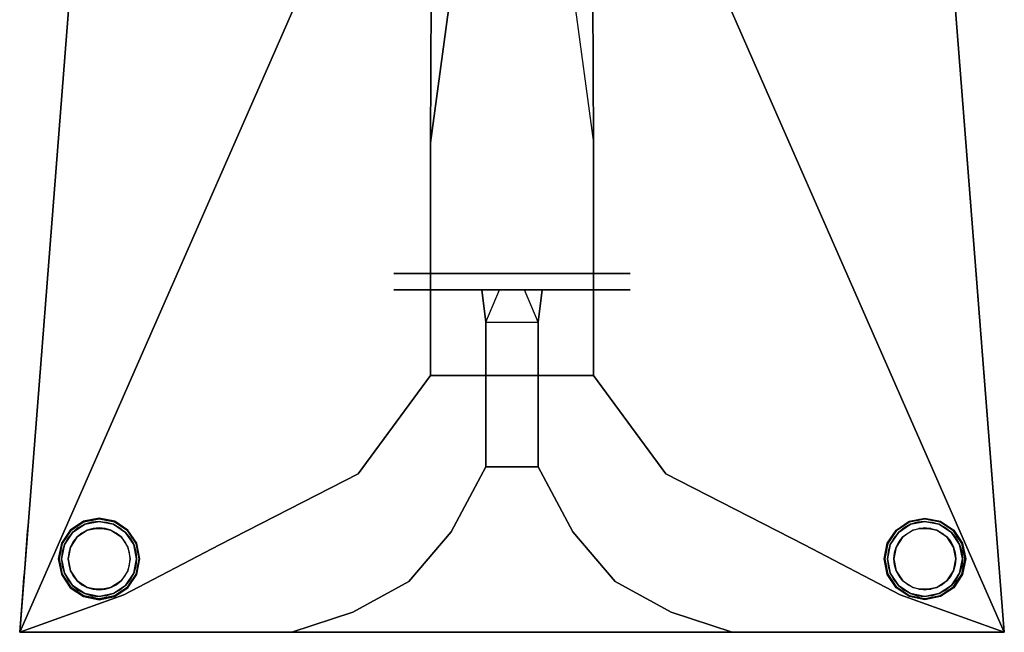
# Model space of a CAD drawing. Header units: millimetres. Extents: x -302 to 302, y -1875 to 376.
# Tile 1 of 6: x -302 to 302, y -375 to 1. Entities that reach past the tile are written whole.
import ezdxf

# ---------------------------------------------------------------- set-up
doc = ezdxf.new("R2010")
doc.units = ezdxf.units.MM
doc.layers.add('KF_T9_SPEAKDETAIL', color=250, linetype='Continuous')
doc.layers.add('KF_T9_SPEAKERS', color=253, linetype='Continuous')

# ---------------------------------------------------------------- blocks, each defined once
blk = doc.blocks.new('GLIDER1')
at = {"color": 250}
for points, invisible_edges in [([(-22.65, -4.88, -9.38), (-23.1, 0, -9.57), (-25, 0), (-24.52, -4.88)], 5), ([(-24.52, -4.88), (-25, 0), (-23.1, 0, 9.57), (-22.65, -4.88, 9.38)], 5), ([(-22.65, -4.88, 9.38), (-23.1, 0, 9.57), (-17.68, 0, 17.68), (-17.34, -4.88, 17.34)], 5), ([(-17.34, -4.88, -17.34), (-17.68, 0, -17.68), (-23.1, 0, -9.57), (-22.65, -4.88, -9.38)], 5), ([(-17.34, -4.88, 17.34), (-17.68, 0, 17.68), (-9.57, 0, 23.1), (-9.38, -4.88, 22.65)], 5), ([(-9.38, -4.88, -22.65), (-9.57, 0, -23.1), (-17.68, 0, -17.68), (-17.34, -4.88, -17.34)], 5), ([(-9.38, -4.88, 22.65), (-9.57, 0, 23.1), (0, 0, 25), (0, -4.88, 24.52)], 5), ([(0, -4.88, -24.52), (0, 0, -25), (-9.57, 0, -23.1), (-9.38, -4.88, -22.65)], 5), ([(9.38, -4.88, -22.65), (9.57, 0, -23.1), (0, 0, -25), (0, -4.88, -24.52)], 5), ([(0, -4.88, 24.52), (0, 0, 25), (9.57, 0, 23.1), (9.38, -4.88, 22.65)], 5), ([(17.34, -4.88, -17.34), (17.68, 0, -17.68), (9.57, 0, -23.1), (9.38, -4.88, -22.65)], 5), ([(9.38, -4.88, 22.65), (9.57, 0, 23.1), (17.68, 0, 17.68), (17.34, -4.88, 17.34)], 5), ([(22.65, -4.88, -9.38), (23.1, 0, -9.57), (17.68, 0, -17.68), (17.34, -4.88, -17.34)], 5), ([(17.34, -4.88, 17.34), (17.68, 0, 17.68), (23.1, 0, 9.57), (22.65, -4.88, 9.38)], 5), ([(24.52, -4.88), (25, 0), (23.1, 0, -9.57), (22.65, -4.88, -9.38)], 5), ([(22.65, -4.88, 9.38), (23.1, 0, 9.57), (25, 0), (24.52, -4.88)], 5), ([(-21.25, -10.05, -8.8), (-22.65, -4.88, -9.38), (-24.52, -4.88), (-23, -10.05)], 5), ([(-23, -10.05), (-24.52, -4.88), (-22.65, -4.88, 9.38), (-21.25, -10.05, 8.8)], 5), ([(-21.25, -10.05, 8.8), (-22.65, -4.88, 9.38), (-17.34, -4.88, 17.34), (-16.26, -10.05, 16.26)], 5), ([(-16.26, -10.05, -16.26), (-17.34, -4.88, -17.34), (-22.65, -4.88, -9.38), (-21.25, -10.05, -8.8)], 5), ([(-16.26, -10.05, 16.26), (-17.34, -4.88, 17.34), (-9.38, -4.88, 22.65), (-8.8, -10.05, 21.25)], 5), ([(-8.8, -10.05, -21.25), (-9.38, -4.88, -22.65), (-17.34, -4.88, -17.34), (-16.26, -10.05, -16.26)], 5), ([(0, -10.05, -23), (0, -4.88, -24.52), (-9.38, -4.88, -22.65), (-8.8, -10.05, -21.25)], 5), ([(-8.8, -10.05, 21.25), (-9.38, -4.88, 22.65), (0, -4.88, 24.52), (0, -10.05, 23)], 5), ([(8.8, -10.05, -21.25), (9.38, -4.88, -22.65), (0, -4.88, -24.52), (0, -10.05, -23)], 5), ([(0, -10.05, 23), (0, -4.88, 24.52), (9.38, -4.88, 22.65), (8.8, -10.05, 21.25)], 5), ([(16.26, -10.05, -16.26), (17.34, -4.88, -17.34), (9.38, -4.88, -22.65), (8.8, -10.05, -21.25)], 5), ([(8.8, -10.05, 21.25), (9.38, -4.88, 22.65), (17.34, -4.88, 17.34), (16.26, -10.05, 16.26)], 5), ([(16.26, -10.05, 16.26), (17.34, -4.88, 17.34), (22.65, -4.88, 9.38), (21.25, -10.05, 8.8)], 5), ([(21.25, -10.05, -8.8), (22.65, -4.88, -9.38), (17.34, -4.88, -17.34), (16.26, -10.05, -16.26)], 5), ([(23, -10.05), (24.52, -4.88), (22.65, -4.88, -9.38), (21.25, -10.05, -8.8)], 5), ([(21.25, -10.05, 8.8), (22.65, -4.88, 9.38), (24.52, -4.88), (23, -10.05)], 5), ([(-17.55, -14.05, -7.27), (-21.25, -10.05, -8.8), (-23, -10.05), (-19, -14.05)], 5), ([(-19, -14.05), (-23, -10.05), (-21.25, -10.05, 8.8), (-17.55, -14.05, 7.27)], 5), ([(-13.44, -14.05, -13.44), (-16.26, -10.05, -16.26), (-21.25, -10.05, -8.8), (-17.55, -14.05, -7.27)], 5), ([(-17.55, -14.05, 7.27), (-21.25, -10.05, 8.8), (-16.26, -10.05, 16.26), (-13.44, -14.05, 13.44)], 5), ([(-7.27, -14.05, -17.55), (-8.8, -10.05, -21.25), (-16.26, -10.05, -16.26), (-13.44, -14.05, -13.44)], 5), ([(-13.44, -14.05, 13.44), (-16.26, -10.05, 16.26), (-8.8, -10.05, 21.25), (-7.27, -14.05, 17.55)], 5), ([(0, -14.05, -19), (0, -10.05, -23), (-8.8, -10.05, -21.25), (-7.27, -14.05, -17.55)], 5), ([(-7.27, -14.05, 17.55), (-8.8, -10.05, 21.25), (0, -10.05, 23), (0, -14.05, 19)], 5), ([(7.27, -14.05, -17.55), (8.8, -10.05, -21.25), (0, -10.05, -23), (0, -14.05, -19)], 5), ([(0, -14.05, 19), (0, -10.05, 23), (8.8, -10.05, 21.25), (7.27, -14.05, 17.55)], 5), ([(13.44, -14.05, -13.44), (16.26, -10.05, -16.26), (8.8, -10.05, -21.25), (7.27, -14.05, -17.55)], 5), ([(7.27, -14.05, 17.55), (8.8, -10.05, 21.25), (16.26, -10.05, 16.26), (13.44, -14.05, 13.44)], 5), ([(17.55, -14.05, -7.27), (21.25, -10.05, -8.8), (16.26, -10.05, -16.26), (13.44, -14.05, -13.44)], 5), ([(13.44, -14.05, 13.44), (16.26, -10.05, 16.26), (21.25, -10.05, 8.8), (17.55, -14.05, 7.27)], 5), ([(19, -14.05), (23, -10.05), (21.25, -10.05, -8.8), (17.55, -14.05, -7.27)], 5), ([(17.55, -14.05, 7.27), (21.25, -10.05, 8.8), (23, -10.05), (19, -14.05)], 5), ([(-19, -14.05), (-17.55, -14.05, -7.27), (-14.25, -14.05), (-19, -14.05)], 14), ([(-19, -14.05), (-17.55, -14.05, 7.27), (-14.25, -14.05), (-19, -14.05)], 14), ([(-17.55, -14.05, -7.27), (-13.44, -14.05, -13.44), (-9.5, -14.05), (-14.25, -14.05)], 14), ([(-17.55, -14.05, 7.27), (-13.44, -14.05, 13.44), (-9.5, -14.05), (-14.25, -14.05)], 14), ([(-13.44, -14.05, -13.44), (-7.27, -14.05, -17.55), (-4.75, -14.05), (-9.5, -14.05)], 14), ([(-13.44, -14.05, 13.44), (-7.27, -14.05, 17.55), (-4.75, -14.05), (-9.5, -14.05)], 14), ([(-7.27, -14.05, -17.55), (0, -14.05, -19), (0, -14.05), (-4.75, -14.05)], 14), ([(-7.27, -14.05, 17.55), (0, -14.05, 19), (0, -14.05), (-4.75, -14.05)], 14), ([(0, -14.05, -19), (7.27, -14.05, -17.55), (4.75, -14.05), (0, -14.05)], 14), ([(0, -14.05, 19), (7.27, -14.05, 17.55), (4.75, -14.05), (0, -14.05)], 14), ([(7.27, -14.05, -17.55), (13.44, -14.05, -13.44), (9.5, -14.05), (4.75, -14.05)], 14), ([(7.27, -14.05, 17.55), (13.44, -14.05, 13.44), (9.5, -14.05), (4.75, -14.05)], 14), ([(13.44, -14.05, -13.44), (17.55, -14.05, -7.27), (14.25, -14.05), (9.5, -14.05)], 14), ([(13.44, -14.05, 13.44), (17.55, -14.05, 7.27), (14.25, -14.05), (9.5, -14.05)], 14), ([(17.55, -14.05, -7.27), (19, -14.05), (19, -14.05), (14.25, -14.05)], 14), ([(17.55, -14.05, 7.27), (19, -14.05), (19, -14.05), (14.25, -14.05)], 14)]:
    blk.add_3dface(points, dxfattribs=dict(at, invisible_edges=invisible_edges))
blk = doc.blocks.new('Horn 3')
at = {"layer": 'KF_T9_SPEAKDETAIL'}
for points, invisible_edges in [([(0, -230), (37.42, -207.81, -12.3), (37.42, -22.19, -12.3), (0, 0)], 2), ([(0, 0), (37.42, -22.19, -12.3), (232.58, -22.19, -12.3), (270, 0)], 2), ([(270, 0), (232.58, -22.19, -12.3), (232.58, -207.81, -12.3), (270, -230)], 2), ([(37.42, -22.19, -12.3), (71.75, -44.5, -31.23), (198.25, -44.5, -31.23), (232.58, -22.19, -12.3)], 10), ([(37.42, -207.81, -12.3), (71.75, -185.5, -31.23), (71.75, -44.5, -31.23), (37.42, -22.19, -12.3)], 10), ([(198.25, -44.5, -31.23), (232.58, -22.19, -12.3), (232.58, -207.81, -12.3), (198.25, -185.5, -31.23)], 10), ([(71.75, -44.5, -31.23), (97.76, -65.11, -61.6), (172.24, -65.11, -61.6), (198.25, -44.5, -31.23)], 10), ([(71.75, -185.5, -31.23), (97.76, -164.89, -61.6), (97.76, -65.11, -61.6), (71.75, -44.5, -31.23)], 10), ([(107.26, -48.02, -210), (83.73, -63.73, -210), (120.86, -100.86, -210), (127.35, -96.52, -210)], 10), ([(107.26, -48.02, -220), (83.73, -63.73, -220), (120.86, -100.86, -220), (127.35, -96.52, -220)], 10), ([(107.26, -48.02, -210), (83.73, -63.73, -210), (83.73, -63.73, -220), (107.26, -48.02, -220)], 10), ([(135, -42.5, -210), (107.26, -48.02, -210), (127.35, -96.52, -210), (135, -95, -210)], 10), ([(135, -42.5, -220), (107.26, -48.02, -220), (127.35, -96.52, -220), (135, -95, -220)], 10), ([(135, -42.5, -210), (107.26, -48.02, -210), (107.26, -48.02, -220), (135, -42.5, -220)], 10), ([(162.74, -48.02, -210), (135, -42.5, -210), (135, -95, -210), (142.65, -96.52, -210)], 10), ([(162.74, -48.02, -220), (135, -42.5, -220), (135, -95, -220), (142.65, -96.52, -220)], 10), ([(162.74, -48.02, -210), (135, -42.5, -210), (135, -42.5, -220), (162.74, -48.02, -220)], 10), ([(186.27, -63.73, -210), (162.74, -48.02, -210), (142.65, -96.52, -210), (149.14, -100.86, -210)], 10), ([(186.27, -63.73, -220), (162.74, -48.02, -220), (142.65, -96.52, -220), (149.14, -100.86, -220)], 10), ([(186.27, -63.73, -210), (162.74, -48.02, -210), (162.74, -48.02, -220), (186.27, -63.73, -220)], 10), ([(198.25, -44.5, -31.23), (172.24, -65.11, -61.6), (172.24, -164.89, -61.6), (198.25, -185.5, -31.23)], 10), ([(83.73, -63.73, -210), (68.02, -87.26, -210), (116.52, -107.35, -210), (120.86, -100.86, -210)], 10), ([(83.73, -63.73, -220), (68.02, -87.26, -220), (116.52, -107.35, -220), (120.86, -100.86, -220)], 10), ([(83.73, -63.73, -210), (68.02, -87.26, -210), (68.02, -87.26, -220), (83.73, -63.73, -220)], 10), ([(97.76, -164.89, -61.6), (118.93, -141.2, -101.43), (118.93, -88.8, -101.43), (97.76, -65.11, -61.6)], 8), ([(97.76, -65.11, -61.6), (118.93, -88.8, -101.43), (151.07, -88.8, -101.43), (172.24, -65.11, -61.6)], 10), ([(201.98, -87.26, -210), (186.27, -63.73, -210), (149.14, -100.86, -210), (153.48, -107.35, -210)], 10), ([(201.98, -87.26, -220), (186.27, -63.73, -220), (149.14, -100.86, -220), (153.48, -107.35, -220)], 10), ([(172.24, -65.11, -61.6), (151.07, -88.8, -101.43), (151.07, -141.2, -101.43), (172.24, -164.89, -61.6)], 8), ([(201.98, -87.26, -210), (186.27, -63.73, -210), (186.27, -63.73, -220), (201.98, -87.26, -220)], 10), ([(68.02, -87.26, -210), (62.5, -115, -210), (115, -115, -210), (116.52, -107.35, -210)], 10), ([(68.02, -87.26, -220), (62.5, -115, -220), (115, -115, -220), (116.52, -107.35, -220)], 10), ([(68.02, -87.26, -210), (62.5, -115, -210), (62.5, -115, -220), (68.02, -87.26, -220)], 10), ([(118.93, -88.8, -190), (127.35, -96.52, -210), (116.52, -107.35, -210)], 10), ([(116.52, -122.65, -210), (118.93, -141.2, -190), (118.93, -88.8, -190), (116.52, -107.35, -210)], 10), ([(118.93, -88.8, -101.43), (118.93, -88.8, -145.26), (151.07, -88.8, -145.26), (151.07, -88.8, -101.43)], 2), ([(118.93, -88.8, -145.26), (118.93, -88.8, -190), (151.07, -88.8, -190), (151.07, -88.8, -145.26)], 10), ([(118.93, -88.8, -190), (151.07, -88.8, -190), (142.65, -96.52, -210), (127.35, -96.52, -210)], 10), ([(118.93, -141.2, -101.43), (118.93, -141.2, -145.26), (118.93, -88.8, -145.26), (118.93, -88.8, -101.43)], 2), ([(118.93, -141.2, -145.26), (118.93, -141.2, -190), (118.93, -88.8, -190), (118.93, -88.8, -145.26)], 10), ([(151.07, -88.8, -190), (142.65, -96.52, -210), (153.48, -107.35, -210)], 10), ([(151.07, -88.8, -101.43), (151.07, -88.8, -145.26), (151.07, -141.2, -145.26), (151.07, -141.2, -101.43)], 2), ([(151.07, -88.8, -145.26), (151.07, -88.8, -190), (151.07, -141.2, -190), (151.07, -141.2, -145.26)], 10), ([(153.48, -122.65, -210), (151.07, -141.2, -190), (151.07, -88.8, -190), (153.48, -107.35, -210)], 10), ([(207.5, -115, -210), (201.98, -87.26, -210), (153.48, -107.35, -210), (155, -115, -210)], 10), ([(207.5, -115, -220), (201.98, -87.26, -220), (153.48, -107.35, -220), (155, -115, -220)], 10), ([(207.5, -115, -210), (201.98, -87.26, -210), (201.98, -87.26, -220), (207.5, -115, -220)], 10), ([(127.35, -96.52, -210), (120.86, -100.86, -210), (120.86, -100.86, -220), (127.35, -96.52, -220)], 10), ([(135, -95, -210), (127.35, -96.52, -210), (127.35, -96.52, -220), (135, -95, -220)], 10), ([(142.65, -96.52, -210), (135, -95, -210), (135, -95, -220), (142.65, -96.52, -220)], 10), ([(149.14, -100.86, -210), (142.65, -96.52, -210), (142.65, -96.52, -220), (149.14, -100.86, -220)], 10), ([(120.86, -100.86, -210), (116.52, -107.35, -210), (116.52, -107.35, -220), (120.86, -100.86, -220)], 10), ([(153.48, -107.35, -210), (149.14, -100.86, -210), (149.14, -100.86, -220), (153.48, -107.35, -220)], 10), ([(116.52, -107.35, -210), (115, -115, -210), (115, -115, -220), (116.52, -107.35, -220)], 10), ([(155, -115, -210), (153.48, -107.35, -210), (153.48, -107.35, -220), (155, -115, -220)], 10), ([(62.5, -115, -220), (68.02, -142.74, -220), (116.52, -122.65, -220), (115, -115, -220)], 10), ([(62.5, -115, -210), (68.02, -142.74, -210), (116.52, -122.65, -210), (115, -115, -210)], 10), ([(62.5, -115, -210), (68.02, -142.74, -210), (68.02, -142.74, -220), (62.5, -115, -220)], 10), ([(115, -115, -210), (116.52, -122.65, -210), (116.52, -122.65, -220), (115, -115, -220)], 10), ([(201.98, -142.74, -220), (207.5, -115, -220), (155, -115, -220), (153.48, -122.65, -220)], 10), ([(201.98, -142.74, -210), (207.5, -115, -210), (155, -115, -210), (153.48, -122.65, -210)], 10), ([(153.48, -122.65, -210), (155, -115, -210), (155, -115, -220), (153.48, -122.65, -220)], 10), ([(201.98, -142.74, -210), (207.5, -115, -210), (207.5, -115, -220), (201.98, -142.74, -220)], 10), ([(68.02, -142.74, -210), (83.73, -166.27, -210), (120.86, -129.14, -210), (116.52, -122.65, -210)], 10), ([(68.02, -142.74, -220), (83.73, -166.27, -220), (120.86, -129.14, -220), (116.52, -122.65, -220)], 10), ([(118.93, -141.2, -190), (127.35, -133.48, -210), (116.52, -122.65, -210)], 10), ([(116.52, -122.65, -210), (120.86, -129.14, -210), (120.86, -129.14, -220), (116.52, -122.65, -220)], 10), ([(151.07, -141.2, -190), (142.65, -133.48, -210), (153.48, -122.65, -210)], 10), ([(186.27, -166.27, -210), (201.98, -142.74, -210), (153.48, -122.65, -210), (149.14, -129.14, -210)], 10), ([(186.27, -166.27, -220), (201.98, -142.74, -220), (153.48, -122.65, -220), (149.14, -129.14, -220)], 10), ([(149.14, -129.14, -210), (153.48, -122.65, -210), (153.48, -122.65, -220), (149.14, -129.14, -220)], 10), ([(83.73, -166.27, -210), (107.26, -181.98, -210), (127.35, -133.48, -210), (120.86, -129.14, -210)], 10), ([(83.73, -166.27, -220), (107.26, -181.98, -220), (127.35, -133.48, -220), (120.86, -129.14, -220)], 10), ([(120.86, -129.14, -210), (127.35, -133.48, -210), (127.35, -133.48, -220), (120.86, -129.14, -220)], 10), ([(162.74, -181.98, -210), (186.27, -166.27, -210), (149.14, -129.14, -210), (142.65, -133.48, -210)], 10), ([(162.74, -181.98, -220), (186.27, -166.27, -220), (149.14, -129.14, -220), (142.65, -133.48, -220)], 10), ([(142.65, -133.48, -210), (149.14, -129.14, -210), (149.14, -129.14, -220), (142.65, -133.48, -220)], 10), ([(107.26, -181.98, -210), (135, -187.5, -210), (135, -135, -210), (127.35, -133.48, -210)], 10), ([(107.26, -181.98, -220), (135, -187.5, -220), (135, -135, -220), (127.35, -133.48, -220)], 10), ([(118.93, -141.2, -190), (151.07, -141.2, -190), (142.65, -133.48, -210), (127.35, -133.48, -210)], 10), ([(127.35, -133.48, -210), (135, -135, -210), (135, -135, -220), (127.35, -133.48, -220)], 10), ([(135, -187.5, -210), (162.74, -181.98, -210), (142.65, -133.48, -210), (135, -135, -210)], 10), ([(135, -187.5, -220), (162.74, -181.98, -220), (142.65, -133.48, -220), (135, -135, -220)], 10), ([(135, -135, -210), (142.65, -133.48, -210), (142.65, -133.48, -220), (135, -135, -220)], 10), ([(68.02, -142.74, -210), (83.73, -166.27, -210), (83.73, -166.27, -220), (68.02, -142.74, -220)], 10), ([(172.24, -164.89, -61.6), (151.07, -141.2, -101.43), (118.93, -141.2, -101.43), (97.76, -164.89, -61.6)], 10), ([(151.07, -141.2, -101.43), (151.07, -141.2, -145.26), (118.93, -141.2, -145.26), (118.93, -141.2, -101.43)], 2), ([(151.07, -141.2, -145.26), (151.07, -141.2, -190), (118.93, -141.2, -190), (118.93, -141.2, -145.26)], 10), ([(186.27, -166.27, -210), (201.98, -142.74, -210), (201.98, -142.74, -220), (186.27, -166.27, -220)], 10), ([(198.25, -185.5, -31.23), (172.24, -164.89, -61.6), (97.76, -164.89, -61.6), (71.75, -185.5, -31.23)], 10), ([(83.73, -166.27, -210), (107.26, -181.98, -210), (107.26, -181.98, -220), (83.73, -166.27, -220)], 10), ([(162.74, -181.98, -210), (186.27, -166.27, -210), (186.27, -166.27, -220), (162.74, -181.98, -220)], 10), ([(232.58, -207.81, -12.3), (198.25, -185.5, -31.23), (71.75, -185.5, -31.23), (37.42, -207.81, -12.3)], 10), ([(107.26, -181.98, -210), (135, -187.5, -210), (135, -187.5, -220), (107.26, -181.98, -220)], 10), ([(135, -187.5, -210), (162.74, -181.98, -210), (162.74, -181.98, -220), (135, -187.5, -220)], 10), ([(270, -230), (232.58, -207.81, -12.3), (37.42, -207.81, -12.3), (0, -230)], 2)]:
    blk.add_3dface(points, dxfattribs=dict(at, invisible_edges=invisible_edges))
blk = doc.blocks.new('Horn 4')
at = {"layer": 'KF_T9_SPEAKDETAIL'}
for points, invisible_edges in [([(0, 0), (63.79, -26.85, -23.07), (539.6, -26.85, -23.07), (603.39, 0)], 2), ([(0, -469.76), (63.79, -442.91, -23.07), (63.79, -26.85, -23.07), (0, 0)], 2), ([(603.39, 0), (539.6, -26.85, -23.07), (539.6, -442.91, -23.07), (603.39, -469.76)], 2), ([(63.79, -26.85, -23.07), (122.42, -57.5, -53.54), (480.97, -57.5, -53.54), (539.6, -26.85, -23.07)], 10), ([(63.79, -442.91, -23.07), (122.42, -412.26, -53.54), (122.42, -57.5, -53.54), (63.79, -26.85, -23.07)], 10), ([(539.6, -26.85, -23.07), (480.97, -57.5, -53.54), (480.97, -412.26, -53.54), (539.6, -442.91, -23.07)], 10), ([(122.42, -57.5, -53.54), (207.35, -93, -97.16), (396.04, -93, -97.16), (480.97, -57.5, -53.54)], 10), ([(122.42, -412.26, -53.54), (207.35, -376.77, -97.16), (207.35, -93, -97.16), (122.42, -57.5, -53.54)], 10), ([(480.97, -57.5, -53.54), (396.04, -93, -97.16), (396.04, -376.77, -97.16), (480.97, -412.26, -53.54)], 10), ([(207.35, -93, -97.16), (251.7, -149.88, -157.42), (351.7, -149.88, -157.42), (396.04, -93, -97.16)], 10), ([(207.35, -376.77, -97.16), (251.7, -319.88, -157.42), (251.7, -149.88, -157.42), (207.35, -93, -97.16)], 10), ([(396.04, -93, -97.16), (351.7, -149.88, -157.42), (351.7, -319.88, -157.42), (396.04, -376.77, -97.16)], 10), ([(301.7, -134.88, -500), (263.43, -142.49, -500), (263.43, -142.49, -510), (301.7, -134.88, -510)], 10), ([(301.7, -134.88, -500), (263.43, -142.49, -500), (278.73, -179.45, -500), (301.7, -174.88, -500)], 10), ([(301.7, -134.88, -510), (263.43, -142.49, -510), (278.73, -179.45, -510), (301.7, -174.88, -510)], 10), ([(339.96, -142.49, -500), (301.7, -134.88, -500), (301.7, -134.88, -510), (339.96, -142.49, -510)], 10), ([(339.96, -142.49, -500), (301.7, -134.88, -500), (301.7, -174.88, -500), (324.66, -179.45, -500)], 10), ([(339.96, -142.49, -510), (301.7, -134.88, -510), (301.7, -174.88, -510), (324.66, -179.45, -510)], 10), ([(263.43, -142.49, -500), (230.98, -164.17, -500), (230.98, -164.17, -510), (263.43, -142.49, -510)], 10), ([(263.43, -142.49, -500), (230.98, -164.17, -500), (259.27, -192.46, -500), (278.73, -179.45, -500)], 10), ([(263.43, -142.49, -510), (230.98, -164.17, -510), (259.27, -192.46, -510), (278.73, -179.45, -510)], 10), ([(372.41, -164.17, -500), (339.96, -142.49, -500), (324.66, -179.45, -500), (344.12, -192.46, -500)], 10), ([(372.41, -164.17, -510), (339.96, -142.49, -510), (324.66, -179.45, -510), (344.12, -192.46, -510)], 10), ([(372.41, -164.17, -500), (339.96, -142.49, -500), (339.96, -142.49, -510), (372.41, -164.17, -510)], 10), ([(251.7, -319.88, -157.42), (251.7, -319.88, -227.8), (251.7, -149.88, -227.8), (251.7, -149.88, -157.42)], 2), ([(251.7, -319.88, -227.8), (251.7, -319.88, -300), (251.7, -149.88, -300), (251.7, -149.88, -227.8)], 10), ([(251.7, -319.88, -300), (251.7, -149.88, -300), (252.77, -202.19, -500), (252.77, -267.58, -500)], 5), ([(251.7, -149.88, -157.42), (251.7, -149.88, -227.8), (351.7, -149.88, -227.8), (351.7, -149.88, -157.42)], 2), ([(251.7, -149.88, -300), (278.73, -179.45, -500), (324.66, -179.45, -500), (351.7, -149.88, -300)], 10), ([(251.7, -149.88, -227.8), (251.7, -149.88, -300), (351.7, -149.88, -300), (351.7, -149.88, -227.8)], 10), ([(251.7, -149.88, -300), (252.77, -202.19, -500), (278.73, -179.45, -500), (251.7, -149.88, -300)], 2), ([(351.7, -149.88, -300), (350.63, -202.19, -500), (324.66, -179.45, -500), (351.7, -149.88, -300)], 2), ([(351.7, -319.88, -300), (351.7, -149.88, -300), (350.63, -202.19, -500), (350.63, -267.58, -500)], 5), ([(351.7, -149.88, -157.42), (351.7, -149.88, -227.8), (351.7, -319.88, -227.8), (351.7, -319.88, -157.42)], 2), ([(351.7, -149.88, -227.8), (351.7, -149.88, -300), (351.7, -319.88, -300), (351.7, -319.88, -227.8)], 10), ([(230.98, -164.17, -500), (209.31, -196.61, -500), (246.26, -211.92, -500), (259.27, -192.46, -500)], 10), ([(230.98, -164.17, -510), (209.31, -196.61, -510), (246.26, -211.92, -510), (259.27, -192.46, -510)], 10), ([(230.98, -164.17, -500), (209.31, -196.61, -500), (209.31, -196.61, -510), (230.98, -164.17, -510)], 10), ([(394.08, -196.61, -510), (372.41, -164.17, -510), (344.12, -192.46, -510), (357.13, -211.92, -510)], 10), ([(394.08, -196.61, -500), (372.41, -164.17, -500), (344.12, -192.46, -500), (357.13, -211.92, -500)], 10), ([(394.08, -196.61, -500), (372.41, -164.17, -500), (372.41, -164.17, -510), (394.08, -196.61, -510)], 10), ([(301.7, -174.88, -500), (278.73, -179.45, -500), (278.73, -179.45, -510), (301.7, -174.88, -510)], 10), ([(324.66, -179.45, -500), (301.7, -174.88, -500), (301.7, -174.88, -510), (324.66, -179.45, -510)], 10), ([(278.73, -179.45, -500), (259.27, -192.46, -500), (259.27, -192.46, -510), (278.73, -179.45, -510)], 10), ([(344.12, -192.46, -500), (324.66, -179.45, -500), (324.66, -179.45, -510), (344.12, -192.46, -510)], 10), ([(259.27, -192.46, -500), (246.26, -211.92, -500), (246.26, -211.92, -510), (259.27, -192.46, -510)], 10), ([(357.13, -211.92, -500), (344.12, -192.46, -500), (344.12, -192.46, -510), (357.13, -211.92, -510)], 10), ([(209.31, -196.61, -500), (201.7, -234.88, -500), (241.7, -234.88, -500), (246.26, -211.92, -500)], 10), ([(209.31, -196.61, -510), (201.7, -234.88, -510), (241.7, -234.88, -510), (246.26, -211.92, -510)], 10), ([(209.31, -196.61, -500), (201.7, -234.88, -500), (201.7, -234.88, -510), (209.31, -196.61, -510)], 10), ([(401.7, -234.88, -500), (394.08, -196.61, -500), (357.13, -211.92, -500), (361.7, -234.88, -500)], 10), ([(401.7, -234.88, -510), (394.08, -196.61, -510), (357.13, -211.92, -510), (361.7, -234.88, -510)], 10), ([(401.7, -234.88, -500), (394.08, -196.61, -500), (394.08, -196.61, -510), (401.7, -234.88, -510)], 10), ([(246.26, -211.92, -500), (241.7, -234.88, -500), (241.7, -234.88, -510), (246.26, -211.92, -510)], 10), ([(361.7, -234.88, -500), (357.13, -211.92, -500), (357.13, -211.92, -510), (361.7, -234.88, -510)], 10), ([(201.7, -234.88, -500), (209.31, -273.15, -500), (246.26, -257.84, -500), (241.7, -234.88, -500)], 10), ([(201.7, -234.88, -510), (209.31, -273.15, -510), (246.26, -257.84, -510), (241.7, -234.88, -510)], 10), ([(201.7, -234.88, -500), (209.31, -273.15, -500), (209.31, -273.15, -510), (201.7, -234.88, -510)], 10), ([(241.7, -234.88, -500), (246.26, -257.84, -500), (246.26, -257.84, -510), (241.7, -234.88, -510)], 10), ([(394.08, -273.15, -500), (401.7, -234.88, -500), (361.7, -234.88, -500), (357.13, -257.84, -500)], 10), ([(394.08, -273.15, -510), (401.7, -234.88, -510), (361.7, -234.88, -510), (357.13, -257.84, -510)], 10), ([(357.13, -257.84, -500), (361.7, -234.88, -500), (361.7, -234.88, -510), (357.13, -257.84, -510)], 10), ([(394.08, -273.15, -500), (401.7, -234.88, -500), (401.7, -234.88, -510), (394.08, -273.15, -510)], 10), ([(209.31, -273.15, -500), (230.98, -305.59, -500), (259.27, -277.31, -500), (246.26, -257.84, -500)], 10), ([(209.31, -273.15, -510), (230.98, -305.59, -510), (259.27, -277.31, -510), (246.26, -257.84, -510)], 10), ([(246.26, -257.84, -500), (259.27, -277.31, -500), (259.27, -277.31, -510), (246.26, -257.84, -510)], 10), ([(372.41, -305.59, -510), (394.08, -273.15, -510), (357.13, -257.84, -510), (344.12, -277.31, -510)], 10), ([(372.41, -305.59, -500), (394.08, -273.15, -500), (357.13, -257.84, -500), (344.12, -277.31, -500)], 10), ([(344.12, -277.31, -500), (357.13, -257.84, -500), (357.13, -257.84, -510), (344.12, -277.31, -510)], 10), ([(251.7, -319.88, -300), (252.77, -267.58, -500), (278.73, -290.31, -500), (251.7, -319.88, -300)], 2), ([(351.7, -319.88, -300), (350.63, -267.58, -500), (324.66, -290.31, -500), (351.7, -319.88, -300)], 2), ([(209.31, -273.15, -500), (230.98, -305.59, -500), (230.98, -305.59, -510), (209.31, -273.15, -510)], 10), ([(230.98, -305.59, -500), (263.43, -327.27, -500), (278.73, -290.31, -500), (259.27, -277.31, -500)], 10), ([(230.98, -305.59, -510), (263.43, -327.27, -510), (278.73, -290.31, -510), (259.27, -277.31, -510)], 10), ([(259.27, -277.31, -500), (278.73, -290.31, -500), (278.73, -290.31, -510), (259.27, -277.31, -510)], 10), ([(324.66, -290.31, -500), (344.12, -277.31, -500), (344.12, -277.31, -510), (324.66, -290.31, -510)], 10), ([(339.96, -327.27, -500), (372.41, -305.59, -500), (344.12, -277.31, -500), (324.66, -290.31, -500)], 10), ([(339.96, -327.27, -510), (372.41, -305.59, -510), (344.12, -277.31, -510), (324.66, -290.31, -510)], 10), ([(372.41, -305.59, -500), (394.08, -273.15, -500), (394.08, -273.15, -510), (372.41, -305.59, -510)], 10), ([(251.7, -319.88, -300), (278.73, -290.31, -500), (324.66, -290.31, -500), (351.7, -319.88, -300)], 10), ([(263.43, -327.27, -500), (301.7, -334.88, -500), (301.7, -294.88, -500), (278.73, -290.31, -500)], 10), ([(263.43, -327.27, -510), (301.7, -334.88, -510), (301.7, -294.88, -510), (278.73, -290.31, -510)], 10), ([(278.73, -290.31, -500), (301.7, -294.88, -500), (301.7, -294.88, -510), (278.73, -290.31, -510)], 10), ([(301.7, -294.88, -500), (324.66, -290.31, -500), (324.66, -290.31, -510), (301.7, -294.88, -510)], 10), ([(301.7, -334.88, -500), (339.96, -327.27, -500), (324.66, -290.31, -500), (301.7, -294.88, -500)], 10), ([(301.7, -334.88, -510), (339.96, -327.27, -510), (324.66, -290.31, -510), (301.7, -294.88, -510)], 10), ([(230.98, -305.59, -500), (263.43, -327.27, -500), (263.43, -327.27, -510), (230.98, -305.59, -510)], 10), ([(339.96, -327.27, -500), (372.41, -305.59, -500), (372.41, -305.59, -510), (339.96, -327.27, -510)], 10), ([(396.04, -376.77, -97.16), (351.7, -319.88, -157.42), (251.7, -319.88, -157.42), (207.35, -376.77, -97.16)], 10), ([(351.7, -319.88, -157.42), (351.7, -319.88, -227.8), (251.7, -319.88, -227.8), (251.7, -319.88, -157.42)], 2), ([(351.7, -319.88, -227.8), (351.7, -319.88, -300), (251.7, -319.88, -300), (251.7, -319.88, -227.8)], 10), ([(263.43, -327.27, -500), (301.7, -334.88, -500), (301.7, -334.88, -510), (263.43, -327.27, -510)], 10), ([(301.7, -334.88, -500), (339.96, -327.27, -500), (339.96, -327.27, -510), (301.7, -334.88, -510)], 10), ([(480.97, -412.26, -53.54), (396.04, -376.77, -97.16), (207.35, -376.77, -97.16), (122.42, -412.26, -53.54)], 10), ([(539.6, -442.91, -23.07), (480.97, -412.26, -53.54), (122.42, -412.26, -53.54), (63.79, -442.91, -23.07)], 10), ([(603.39, -469.76), (539.6, -442.91, -23.07), (63.79, -442.91, -23.07), (0, -469.76)], 2)]:
    blk.add_3dface(points, dxfattribs=dict(at, invisible_edges=invisible_edges))
blk = doc.blocks.new('T9')
at = {"layer": 'KF_T9_SPEAKDETAIL', "color": 253}
for points in [[(-60, 279.03, -175.62), (-60, 159.03, -175.62), (-301.7, 19.76, 375), (-301.7, 450, 375)], [(-60, 279.03, -175.62), (-301.7, 450, 375), (301.7, 450, 375), (60, 279.03, -175.62)], [(-135, 349.88, 375), (-135, 450, 375), (-115, 450, 375), (-115, 349.88, 375)], [(60, 279.03, -175.62), (60, 159.03, -175.62), (301.7, 19.76, 375), (301.7, 450, 375)], [(115, 349.88, 375), (115, 450, 375), (135, 450, 375), (135, 349.88, 375)], [(-301.7, 19.76, 375), (-60, 159.03, -175.62), (60, 159.03, -175.62), (301.7, 19.76, 375)], [(-135, 19.76, 375), (-135, 119.88, 375), (-115, 119.88, 375), (-115, 19.76, 375)], [(115, 19.76, 375), (115, 119.88, 375), (135, 119.88, 375), (135, 19.76, 375)]]:
    blk.add_3dface(points, dxfattribs=at)
at = {"layer": 'KF_T9_SPEAKERS', "color": 253}
for points, invisible_edges in [([(-301.7, 450, 375), (-299.97, 450, 353), (0, 450, 353), (0, 450, 375)], 6), ([(-255.72, -450, -212.62), (-255.72, 450, -212.62), (-301.7, 450, 375), (-301.7, -450, 375)], 1), ([(-257.52, 450, 352.56), (-253.04, 450, 353), (-299.97, 450, 353), (-299.75, 450, 350.13)], 10), ([(-261.84, 450, 351.25), (-257.52, 450, 352.56), (-299.75, 450, 350.13), (-299.52, 450, 347.25)], 10), ([(-265.81, 450, 349.12), (-261.84, 450, 351.25), (-299.52, 450, 347.25), (-299.3, 450, 344.38)], 10), ([(-269.3, 450, 346.26), (-265.81, 450, 349.12), (-299.3, 450, 344.38), (-299.07, 450, 341.5)], 10), ([(-272.16, 450, 342.78), (-269.3, 450, 346.26), (-299.07, 450, 341.5), (-298.85, 450, 338.63)], 10), ([(-274.29, 450, 338.8), (-272.16, 450, 342.78), (-298.85, 450, 338.63), (-298.62, 450, 335.75)], 10), ([(-275.59, 450, 334.49), (-274.29, 450, 338.8), (-298.62, 450, 335.75), (-298.4, 450, 332.88)], 10), ([(-276.04, 450, 330), (-275.59, 450, 334.49), (-298.4, 450, 332.88), (-298.17, 450, 330)], 10), ([(-275.59, 450, 325.51), (-276.04, 450, 330), (-298.17, 450, 330), (-297.95, 450, 327.13)], 10), ([(-274.29, 450, 321.2), (-275.59, 450, 325.51), (-297.95, 450, 327.13), (-297.72, 450, 324.25)], 10), ([(-272.16, 450, 317.22), (-274.29, 450, 321.2), (-297.72, 450, 324.25), (-297.5, 450, 321.38)], 10), ([(-269.3, 450, 313.74), (-272.16, 450, 317.22), (-297.5, 450, 321.38), (-297.27, 450, 318.5)], 10), ([(-265.81, 450, 310.88), (-269.3, 450, 313.74), (-297.27, 450, 318.5), (-297.05, 450, 315.63)], 10), ([(-261.84, 450, 308.75), (-265.81, 450, 310.88), (-297.05, 450, 315.63), (-296.82, 450, 312.75)], 10), ([(-257.52, 450, 307.44), (-261.84, 450, 308.75), (-296.82, 450, 312.75), (-296.6, 450, 309.88)], 10), ([(-253.04, 450, 307), (-257.52, 450, 307.44), (-296.6, 450, 309.88), (-296.37, 450, 307)], 10), ([(-296.37, 450, 307), (-255.72, 450, -212.62), (0, 450, -212.62), (0, 450, 307)], 14), ([(-276.04, 450, 330), (-274.29, 450, 338.8), (-270.59, 446, 337.27), (-272.04, 446, 330)], 10), ([(-274.29, 450, 321.2), (-276.04, 450, 330), (-272.04, 446, 330), (-270.59, 446, 322.73)], 10), ([(-274.29, 450, 338.8), (-269.3, 450, 346.26), (-266.47, 446, 343.44), (-270.59, 446, 337.27)], 10), ([(-269.3, 450, 313.74), (-274.29, 450, 321.2), (-270.59, 446, 322.73), (-266.47, 446, 316.56)], 10), ([(-269.3, 450, 346.26), (-261.84, 450, 351.25), (-260.31, 446, 347.55), (-266.47, 446, 343.44)], 10), ([(-261.84, 450, 308.75), (-269.3, 450, 313.74), (-266.47, 446, 316.56), (-260.31, 446, 312.45)], 10), ([(-261.84, 450, 351.25), (-253.04, 450, 353), (-253.04, 446, 349), (-260.31, 446, 347.55)], 10), ([(-253.04, 450, 307), (-261.84, 450, 308.75), (-260.31, 446, 312.45), (-253.04, 446, 311)], 10), ([(-244.23, 450, 308.75), (-253.04, 450, 307), (-253.04, 446, 311), (-245.77, 446, 312.45)], 10), ([(-253.04, 450, 353), (-244.23, 450, 351.25), (-245.77, 446, 347.55), (-253.04, 446, 349)], 10), ([(-248.55, 450, 352.56), (-253.04, 450, 353), (0, 450, 353), (0, 450, 350.13)], 14), ([(-253.04, 450, 307), (-248.55, 450, 307.44), (0, 450, 309.88), (0, 450, 307)], 14), ([(-244.23, 450, 351.25), (-248.55, 450, 352.56), (0, 450, 350.13), (0, 450, 347.25)], 14), ([(-248.55, 450, 307.44), (-244.23, 450, 308.75), (0, 450, 312.75), (0, 450, 309.88)], 14), ([(-244.23, 450, 351.25), (-236.77, 450, 346.26), (-239.6, 446, 343.44), (-245.77, 446, 347.55)], 10), ([(-236.77, 450, 313.74), (-244.23, 450, 308.75), (-245.77, 446, 312.45), (-239.6, 446, 316.56)], 10), ([(-240.26, 450, 349.12), (-244.23, 450, 351.25), (0, 450, 347.25), (0, 450, 344.38)], 14), ([(-244.23, 450, 308.75), (-240.26, 450, 310.88), (0, 450, 315.63), (0, 450, 312.75)], 14), ([(-236.77, 450, 346.26), (-240.26, 450, 349.12), (0, 450, 344.38), (0, 450, 341.5)], 14), ([(-240.26, 450, 310.88), (-236.77, 450, 313.74), (0, 450, 318.5), (0, 450, 315.63)], 14), ([(-236.77, 450, 346.26), (-231.79, 450, 338.8), (-235.48, 446, 337.27), (-239.6, 446, 343.44)], 10), ([(-231.79, 450, 321.2), (-236.77, 450, 313.74), (-239.6, 446, 316.56), (-235.48, 446, 322.73)], 10), ([(-233.91, 450, 342.78), (-236.77, 450, 346.26), (0, 450, 341.5), (0, 450, 338.63)], 14), ([(-236.77, 450, 313.74), (-233.91, 450, 317.22), (0, 450, 321.38), (0, 450, 318.5)], 14), ([(-231.79, 450, 338.8), (-230.04, 450, 330), (-234.04, 446, 330), (-235.48, 446, 337.27)], 10), ([(-230.04, 450, 330), (-231.79, 450, 321.2), (-235.48, 446, 322.73), (-234.04, 446, 330)], 10), ([(-231.79, 450, 338.8), (-233.91, 450, 342.78), (0, 450, 338.63), (0, 450, 335.75)], 14), ([(-233.91, 450, 317.22), (-231.79, 450, 321.2), (0, 450, 324.25), (0, 450, 321.38)], 14), ([(-230.48, 450, 334.49), (-231.79, 450, 338.8), (0, 450, 335.75), (0, 450, 332.88)], 14), ([(-231.79, 450, 321.2), (-230.48, 450, 325.51), (0, 450, 327.13), (0, 450, 324.25)], 14), ([(-230.04, 450, 330), (-230.48, 450, 334.49), (0, 450, 332.88), (0, 450, 330)], 14), ([(-230.48, 450, 325.51), (-230.04, 450, 330), (0, 450, 330), (0, 450, 327.13)], 14), ([(301.7, 450, 375), (299.97, 450, 353), (0, 450, 353), (0, 450, 375)], 6), ([(296.38, 450, 307), (255.72, 450, -212.62), (0, 450, -212.62), (0, 450, 307)], 14), ([(253.04, 450, 307), (248.55, 450, 307.44), (0, 450, 309.88), (0, 450, 307)], 14), ([(248.55, 450, 307.44), (244.24, 450, 308.75), (0, 450, 312.75), (0, 450, 309.88)], 14), ([(244.24, 450, 308.75), (240.26, 450, 310.88), (0, 450, 315.63), (0, 450, 312.75)], 14), ([(240.26, 450, 310.88), (236.77, 450, 313.74), (0, 450, 318.5), (0, 450, 315.63)], 14), ([(236.77, 450, 313.74), (233.91, 450, 317.22), (0, 450, 321.38), (0, 450, 318.5)], 14), ([(233.91, 450, 317.22), (231.79, 450, 321.2), (0, 450, 324.25), (0, 450, 321.38)], 14), ([(231.79, 450, 321.2), (230.48, 450, 325.51), (0, 450, 327.13), (0, 450, 324.25)], 14), ([(230.48, 450, 325.51), (230.04, 450, 330), (0, 450, 330), (0, 450, 327.13)], 14), ([(230.48, 450, 334.49), (231.79, 450, 338.8), (0, 450, 335.75), (0, 450, 332.88)], 14), ([(231.79, 450, 338.8), (233.91, 450, 342.78), (0, 450, 338.63), (0, 450, 335.75)], 14), ([(233.91, 450, 342.78), (236.77, 450, 346.26), (0, 450, 341.5), (0, 450, 338.63)], 14), ([(236.77, 450, 346.26), (240.26, 450, 349.12), (0, 450, 344.38), (0, 450, 341.5)], 14), ([(240.26, 450, 349.12), (244.24, 450, 351.25), (0, 450, 347.25), (0, 450, 344.38)], 14), ([(244.24, 450, 351.25), (248.55, 450, 352.56), (0, 450, 350.13), (0, 450, 347.25)], 14), ([(248.55, 450, 352.56), (253.04, 450, 353), (0, 450, 353), (0, 450, 350.13)], 14), ([(230.04, 450, 330), (230.48, 450, 334.49), (0, 450, 332.88), (0, 450, 330)], 14), ([(231.79, 450, 338.8), (230.04, 450, 330), (234.04, 446, 330), (235.48, 446, 337.27)], 10), ([(230.04, 450, 330), (231.79, 450, 321.2), (235.48, 446, 322.73), (234.04, 446, 330)], 10), ([(236.77, 450, 346.26), (231.79, 450, 338.8), (235.48, 446, 337.27), (239.6, 446, 343.44)], 10), ([(231.79, 450, 321.2), (236.77, 450, 313.74), (239.6, 446, 316.56), (235.48, 446, 322.73)], 10), ([(244.24, 450, 351.25), (236.77, 450, 346.26), (239.6, 446, 343.44), (245.77, 446, 347.55)], 10), ([(236.77, 450, 313.74), (244.24, 450, 308.75), (245.77, 446, 312.45), (239.6, 446, 316.56)], 10), ([(253.04, 450, 353), (244.24, 450, 351.25), (245.77, 446, 347.55), (253.04, 446, 349)], 10), ([(244.24, 450, 308.75), (253.04, 450, 307), (253.04, 446, 311), (245.77, 446, 312.45)], 10), ([(253.04, 450, 307), (261.84, 450, 308.75), (260.31, 446, 312.45), (253.04, 446, 311)], 10), ([(261.84, 450, 351.25), (253.04, 450, 353), (253.04, 446, 349), (260.31, 446, 347.55)], 10), ([(253.04, 450, 307), (257.52, 450, 307.44), (296.6, 450, 309.88), (296.38, 450, 307)], 10), ([(257.52, 450, 352.56), (253.04, 450, 353), (299.97, 450, 353), (299.75, 450, 350.13)], 10), ([(255.72, -450, -212.62), (255.72, 450, -212.62), (301.7, 450, 375), (301.7, -450, 375)], 1), ([(257.52, 450, 307.44), (261.84, 450, 308.75), (296.83, 450, 312.75), (296.6, 450, 309.88)], 10), ([(261.84, 450, 351.25), (257.52, 450, 352.56), (299.75, 450, 350.13), (299.52, 450, 347.25)], 10), ([(269.3, 450, 346.26), (261.84, 450, 351.25), (260.31, 446, 347.55), (266.47, 446, 343.44)], 10), ([(261.84, 450, 308.75), (269.3, 450, 313.74), (266.47, 446, 316.56), (260.31, 446, 312.45)], 10), ([(261.84, 450, 308.75), (265.81, 450, 310.88), (297.05, 450, 315.63), (296.83, 450, 312.75)], 10), ([(265.81, 450, 349.12), (261.84, 450, 351.25), (299.52, 450, 347.25), (299.3, 450, 344.38)], 10), ([(269.3, 450, 346.26), (265.81, 450, 349.12), (299.3, 450, 344.38), (299.07, 450, 341.5)], 10), ([(265.81, 450, 310.88), (269.3, 450, 313.74), (297.28, 450, 318.5), (297.05, 450, 315.63)], 10), ([(274.29, 450, 338.8), (269.3, 450, 346.26), (266.47, 446, 343.44), (270.59, 446, 337.27)], 10), ([(269.3, 450, 313.74), (274.29, 450, 321.2), (270.59, 446, 322.73), (266.47, 446, 316.56)], 10), ([(272.16, 450, 342.78), (269.3, 450, 346.26), (299.07, 450, 341.5), (298.85, 450, 338.63)], 10), ([(269.3, 450, 313.74), (272.16, 450, 317.22), (297.5, 450, 321.38), (297.28, 450, 318.5)], 10), ([(276.04, 450, 330), (274.29, 450, 338.8), (270.59, 446, 337.27), (272.04, 446, 330)], 10), ([(274.29, 450, 321.2), (276.04, 450, 330), (272.04, 446, 330), (270.59, 446, 322.73)], 10), ([(274.29, 450, 338.8), (272.16, 450, 342.78), (298.85, 450, 338.63), (298.62, 450, 335.75)], 10), ([(272.16, 450, 317.22), (274.29, 450, 321.2), (297.72, 450, 324.25), (297.5, 450, 321.38)], 10), ([(275.59, 450, 334.49), (274.29, 450, 338.8), (298.62, 450, 335.75), (298.4, 450, 332.88)], 10), ([(274.29, 450, 321.2), (275.59, 450, 325.51), (297.95, 450, 327.13), (297.72, 450, 324.25)], 10), ([(275.59, 450, 325.51), (276.04, 450, 330), (298.17, 450, 330), (297.95, 450, 327.13)], 10), ([(276.04, 450, 330), (275.59, 450, 334.49), (298.4, 450, 332.88), (298.17, 450, 330)], 10), ([(-272.04, 446, 330), (-271.67, 446, 333.71), (-234.4, 446, 333.71), (-234.04, 446, 330)], 10), ([(-271.67, 446, 326.29), (-272.04, 446, 330), (-234.04, 446, 330), (-234.4, 446, 326.29)], 10), ([(-270.59, 446, 322.73), (-271.67, 446, 326.29), (-234.4, 446, 326.29), (-235.48, 446, 322.73)], 10), ([(-271.67, 446, 333.71), (-270.59, 446, 337.27), (-235.48, 446, 337.27), (-234.4, 446, 333.71)], 10), ([(-268.83, 446, 319.44), (-270.59, 446, 322.73), (-235.48, 446, 322.73), (-237.24, 446, 319.44)], 10), ([(-270.59, 446, 337.27), (-268.83, 446, 340.56), (-237.24, 446, 340.56), (-235.48, 446, 337.27)], 10), ([(-266.47, 446, 316.56), (-268.83, 446, 319.44), (-237.24, 446, 319.44), (-239.6, 446, 316.56)], 10), ([(-268.83, 446, 340.56), (-266.47, 446, 343.44), (-239.6, 446, 343.44), (-237.24, 446, 340.56)], 10), ([(-263.59, 446, 314.2), (-266.47, 446, 316.56), (-239.6, 446, 316.56), (-242.48, 446, 314.2)], 10), ([(-266.47, 446, 343.44), (-263.59, 446, 345.8), (-242.48, 446, 345.8), (-239.6, 446, 343.44)], 10), ([(-263.59, 446, 345.8), (-260.31, 446, 347.55), (-245.77, 446, 347.55), (-242.48, 446, 345.8)], 10), ([(-260.31, 446, 312.45), (-263.59, 446, 314.2), (-242.48, 446, 314.2), (-245.77, 446, 312.45)], 10), ([(-260.31, 446, 347.55), (-256.74, 446, 348.63), (-249.33, 446, 348.63), (-245.77, 446, 347.55)], 8), ([(-256.74, 446, 311.37), (-260.31, 446, 312.45), (-245.77, 446, 312.45), (-249.33, 446, 311.37)], 2), ([(271.67, 446, 326.29), (272.04, 446, 330), (234.04, 446, 330), (234.4, 446, 326.29)], 10), ([(272.04, 446, 330), (271.67, 446, 333.71), (234.4, 446, 333.71), (234.04, 446, 330)], 10), ([(270.59, 446, 322.73), (271.67, 446, 326.29), (234.4, 446, 326.29), (235.48, 446, 322.73)], 10), ([(271.67, 446, 333.71), (270.59, 446, 337.27), (235.48, 446, 337.27), (234.4, 446, 333.71)], 10), ([(268.83, 446, 319.44), (270.59, 446, 322.73), (235.48, 446, 322.73), (237.24, 446, 319.44)], 10), ([(270.59, 446, 337.27), (268.83, 446, 340.56), (237.24, 446, 340.56), (235.48, 446, 337.27)], 10), ([(266.47, 446, 316.56), (268.83, 446, 319.44), (237.24, 446, 319.44), (239.6, 446, 316.56)], 10), ([(268.83, 446, 340.56), (266.47, 446, 343.44), (239.6, 446, 343.44), (237.24, 446, 340.56)], 10), ([(263.59, 446, 314.2), (266.47, 446, 316.56), (239.6, 446, 316.56), (242.48, 446, 314.2)], 10), ([(266.47, 446, 343.44), (263.59, 446, 345.8), (242.48, 446, 345.8), (239.6, 446, 343.44)], 10), ([(263.59, 446, 345.8), (260.31, 446, 347.55), (245.77, 446, 347.55), (242.48, 446, 345.8)], 10), ([(260.31, 446, 312.45), (263.59, 446, 314.2), (242.48, 446, 314.2), (245.77, 446, 312.45)], 10), ([(260.31, 446, 347.55), (256.74, 446, 348.63), (249.33, 446, 348.63), (245.77, 446, 347.55)], 8), ([(256.74, 446, 311.37), (260.31, 446, 312.45), (245.77, 446, 312.45), (249.33, 446, 311.37)], 2), ([(255.72, -450, -212.62), (301.7, -450, 375), (-301.7, -450, 375), (-255.72, -450, -212.62)], 8)]:
    blk.add_3dface(points, dxfattribs=dict(at, invisible_edges=invisible_edges))
for points in [[(-256.74, 446, 348.63), (-253.04, 446, 349), (-253.04, 446, 349), (-249.33, 446, 348.63)], [(-253.04, 446, 311), (-256.74, 446, 311.37), (-249.33, 446, 311.37), (-253.04, 446, 311)], [(256.74, 446, 348.63), (253.04, 446, 349), (253.04, 446, 349), (249.33, 446, 348.63)], [(253.04, 446, 311), (256.74, 446, 311.37), (249.33, 446, 311.37), (253.04, 446, 311)]]:
    blk.add_3dface(points, dxfattribs=at)
at = {"layer": 'KF_T9_SPEAKDETAIL', "color": 1}
blk.add_blockref('Horn 4', (-301.7, 19.76, 375), dxfattribs=at)
at = {"layer": 'KF_T9_SPEAKDETAIL', "extrusion": (-1, -3.67382e-16, 1.22461e-16), "rotation": 90}
blk.add_blockref('GLIDER1', (450, 330, 253.04), dxfattribs=at)
at = {"layer": 'KF_T9_SPEAKDETAIL', "extrusion": (1, 3.67382e-16, -1.22461e-16), "xscale": -1, "rotation": 270}
blk.add_blockref('GLIDER1', (-450, 330, 253.04), dxfattribs=at)
at = {"layer": 'KF_T9_SPEAKERS', "color": 1}
blk.add_blockref('Horn 3', (-135, 349.88, 375), dxfattribs=at)

msp = doc.modelspace()

# ---------------------------------------------------------------- block references
at = {"extrusion": (0, -1, 0)}
msp.add_blockref('T9', (0, 0), dxfattribs=at)

doc.saveas('drawing.dxf')
